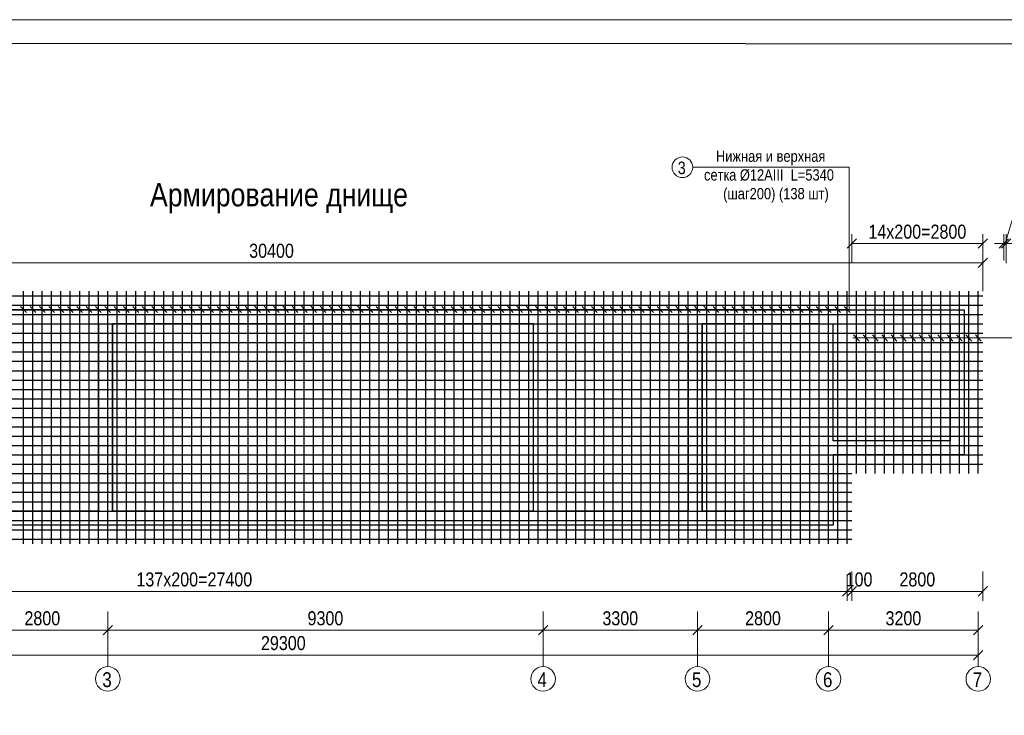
# Model space of a CAD drawing. Extents: x -764262 to 2885205, y 359641 to 616597.
# Tile 23 of 97: x 635544 to 656583, y 436641 to 451509. Entities that reach past the tile are written whole.
import ezdxf

# ---------------------------------------------------------------- set-up
doc = ezdxf.new("R2010")
doc.units = 0
doc.header["$LTSCALE"] = 50
doc.header["$MEASUREMENT"] = 0
doc.layers.get('0').update_dxf_attribs({"linetype": 'CONTINUOUS', "lineweight": 15})
doc.layers.get('DEFPOINTS').update_dxf_attribs({"linetype": 'CONTINUOUS'})
doc.layers.add('2D - Общий_Ном._пера__24', color=7, linetype='CONTINUOUS', lineweight=18, true_color=0xd90005)
doc.layers.add('DUVAR', color=7, linetype='CONTINUOUS', lineweight=25)
doc.layers.add('Текст', color=3, linetype='CONTINUOUS')
doc.styles.add('arial', font='ARIALN.TTF')
doc.dimstyles.new('Xikmatillo', dxfattribs={"dimtxt": 300, "dimasz": 200, "dimexe": 200, "dimexo": 0, "dimgap": 100, "dimtad": 1, "dimdec": 0, "dimtxsty": 'arial', "dimblk": 'OBLIQUE', "dimcen": 0, "dimclrd": 7, "dimclre": 7, "dimclrt": 7, "dimadec": 0, "dimazin": 0, "dimtfac": 1, "dimtdec": 0, "dimtmove": 1, "dimatfit": 3, "dimldrblk": 'OBLIQUE', "dimfxl": 200, "dimlwd": 13, "dimlwe": 13, "dimarcsym": 0})

# ---------------------------------------------------------------- blocks, each defined once
blk = doc.blocks.new('_OBLIQUE')
at = {"color": 0, "linetype": 'ByBlock'}
blk.add_line((-0.5, -0.5), (0.5, 0.5), dxfattribs=at)
blk = doc.blocks.new('*D671')
at = {"color": 7, "lineweight": 13, "transparency": 16777216}
for p, q in [((625825, 439912), (625825, 439091)), ((653225, 439653), (653225, 439091)), ((625825, 439291), (653225, 439291))]:
    blk.add_line(p, q, dxfattribs=at)
at = {"layer": 'DEFPOINTS', "color": 0, "transparency": 16777216}
for p in [(625825, 439912), (653225, 439653), (653225, 439291)]:
    blk.add_point(p, dxfattribs=at)
at = {"color": 7, "lineweight": 13, "transparency": 16777216, "xscale": 200, "yscale": 200, "zscale": 200, "rotation": 180}
blk.add_blockref('_OBLIQUE', (625825, 439291), dxfattribs=at)
at = {"color": 7, "lineweight": 13, "transparency": 16777216, "xscale": 200, "yscale": 200, "zscale": 200}
blk.add_blockref('_OBLIQUE', (653225, 439291), dxfattribs=at)
at = {"color": 7, "transparency": 16777216, "insert": (639275, 439544), "char_height": 300, "attachment_point": 5, "style": 'arial'}
blk.add_mtext('137х200=27400', dxfattribs=at)
blk = doc.blocks.new('*D672')
at = {"color": 7, "lineweight": 13, "transparency": 16777216}
for p, q in [((653225, 439653), (653225, 439091)), ((653325, 439712), (653325, 439091)), ((653225, 439291), (653025, 439291)), ((653225, 439291), (653325, 439291)), ((653325, 439291), (653525, 439291))]:
    blk.add_line(p, q, dxfattribs=at)
at = {"layer": 'DEFPOINTS', "color": 0, "transparency": 16777216}
for p in [(653225, 439653), (653325, 439712), (653325, 439291)]:
    blk.add_point(p, dxfattribs=at)
at = {"color": 7, "lineweight": 13, "transparency": 16777216, "xscale": 200, "yscale": 200, "zscale": 200}
blk.add_blockref('_OBLIQUE', (653225, 439291), dxfattribs=at)
at = {"color": 7, "lineweight": 13, "transparency": 16777216, "xscale": 200, "yscale": 200, "zscale": 200, "rotation": 180}
blk.add_blockref('_OBLIQUE', (653325, 439291), dxfattribs=at)
at = {"color": 7, "transparency": 16777216, "insert": (653479, 439544), "char_height": 300, "attachment_point": 5, "style": 'arial'}
blk.add_mtext('100', dxfattribs=at)
blk = doc.blocks.new('*D673')
at = {"color": 7, "lineweight": 13, "transparency": 16777216}
for p, q in [((656027, 438260), (656027, 437730)), ((626327, 438095), (626327, 437730)), ((626327, 437930), (656027, 437930))]:
    blk.add_line(p, q, dxfattribs=at)
at = {"layer": 'DEFPOINTS', "color": 0, "transparency": 16777216}
for p in [(656027, 438260), (626327, 438095), (656027, 437930)]:
    blk.add_point(p, dxfattribs=at)
at = {"color": 7, "lineweight": 13, "transparency": 16777216, "xscale": 200, "yscale": 200, "zscale": 200, "rotation": 180}
blk.add_blockref('_OBLIQUE', (626327, 437930), dxfattribs=at)
at = {"color": 7, "lineweight": 13, "transparency": 16777216, "xscale": 200, "yscale": 200, "zscale": 200}
blk.add_blockref('_OBLIQUE', (656027, 437930), dxfattribs=at)
at = {"color": 7, "lineweight": 0, "transparency": 16777216, "insert": (641177, 438183), "char_height": 300, "attachment_point": 5, "style": 'arial'}
blk.add_mtext('29300', dxfattribs=at)
blk = doc.blocks.new('*D683')
at = {"color": 7, "lineweight": 13, "transparency": 16777216}
for p, q in [((634627, 438861), (634627, 438260)), ((637427, 438861), (637427, 438260)), ((634627, 438460), (637427, 438460))]:
    blk.add_line(p, q, dxfattribs=at)
at = {"layer": 'DEFPOINTS', "color": 0, "transparency": 16777216}
for p in [(634627, 438861), (637427, 438861), (637427, 438460)]:
    blk.add_point(p, dxfattribs=at)
at = {"color": 7, "lineweight": 13, "transparency": 16777216, "xscale": 200, "yscale": 200, "zscale": 200, "rotation": 180}
blk.add_blockref('_OBLIQUE', (634627, 438460), dxfattribs=at)
at = {"color": 7, "lineweight": 13, "transparency": 16777216, "xscale": 200, "yscale": 200, "zscale": 200}
blk.add_blockref('_OBLIQUE', (637427, 438460), dxfattribs=at)
at = {"color": 7, "transparency": 16777216, "insert": (636027, 438713), "char_height": 300, "attachment_point": 5, "style": 'arial'}
blk.add_mtext('2800', dxfattribs=at)
blk = doc.blocks.new('*D684')
at = {"color": 7, "lineweight": 13, "transparency": 16777216}
for p, q in [((637427, 438861), (637427, 438260)), ((646727, 438861), (646727, 438260)), ((637427, 438460), (646727, 438460))]:
    blk.add_line(p, q, dxfattribs=at)
at = {"layer": 'DEFPOINTS', "color": 0, "transparency": 16777216}
for p in [(637427, 438861), (646727, 438861), (646727, 438460)]:
    blk.add_point(p, dxfattribs=at)
at = {"color": 7, "lineweight": 13, "transparency": 16777216, "xscale": 200, "yscale": 200, "zscale": 200, "rotation": 180}
blk.add_blockref('_OBLIQUE', (637427, 438460), dxfattribs=at)
at = {"color": 7, "lineweight": 13, "transparency": 16777216, "xscale": 200, "yscale": 200, "zscale": 200}
blk.add_blockref('_OBLIQUE', (646727, 438460), dxfattribs=at)
at = {"color": 7, "transparency": 16777216, "insert": (642077, 438713), "char_height": 300, "attachment_point": 5, "style": 'arial'}
blk.add_mtext('9300', dxfattribs=at)
blk = doc.blocks.new('*D685')
at = {"color": 7, "lineweight": 13, "transparency": 16777216}
for p, q in [((646727, 438861), (646727, 438260)), ((650027, 438861), (650027, 438260)), ((646727, 438460), (650027, 438460))]:
    blk.add_line(p, q, dxfattribs=at)
at = {"layer": 'DEFPOINTS', "color": 0, "transparency": 16777216}
for p in [(646727, 438861), (650027, 438861), (650027, 438460)]:
    blk.add_point(p, dxfattribs=at)
at = {"color": 7, "lineweight": 13, "transparency": 16777216, "xscale": 200, "yscale": 200, "zscale": 200, "rotation": 180}
blk.add_blockref('_OBLIQUE', (646727, 438460), dxfattribs=at)
at = {"color": 7, "lineweight": 13, "transparency": 16777216, "xscale": 200, "yscale": 200, "zscale": 200}
blk.add_blockref('_OBLIQUE', (650027, 438460), dxfattribs=at)
at = {"color": 7, "transparency": 16777216, "insert": (648377, 438713), "char_height": 300, "attachment_point": 5, "style": 'arial'}
blk.add_mtext('3300', dxfattribs=at)
blk = doc.blocks.new('*D686')
at = {"color": 7, "lineweight": 13, "transparency": 16777216}
for p, q in [((650027, 438861), (650027, 438260)), ((652827, 438861), (652827, 438260)), ((650027, 438460), (652827, 438460))]:
    blk.add_line(p, q, dxfattribs=at)
at = {"layer": 'DEFPOINTS', "color": 0, "transparency": 16777216}
for p in [(650027, 438861), (652827, 438861), (652827, 438460)]:
    blk.add_point(p, dxfattribs=at)
at = {"color": 7, "lineweight": 13, "transparency": 16777216, "xscale": 200, "yscale": 200, "zscale": 200, "rotation": 180}
blk.add_blockref('_OBLIQUE', (650027, 438460), dxfattribs=at)
at = {"color": 7, "lineweight": 13, "transparency": 16777216, "xscale": 200, "yscale": 200, "zscale": 200}
blk.add_blockref('_OBLIQUE', (652827, 438460), dxfattribs=at)
at = {"color": 7, "transparency": 16777216, "insert": (651427, 438713), "char_height": 300, "attachment_point": 5, "style": 'arial'}
blk.add_mtext('2800', dxfattribs=at)
blk = doc.blocks.new('*D687')
at = {"color": 7, "lineweight": 13, "transparency": 16777216}
for p, q in [((652827, 438861), (652827, 438260)), ((656027, 438861), (656027, 438260)), ((652827, 438460), (656027, 438460))]:
    blk.add_line(p, q, dxfattribs=at)
at = {"layer": 'DEFPOINTS', "color": 0, "transparency": 16777216}
for p in [(652827, 438861), (656027, 438861), (656027, 438460)]:
    blk.add_point(p, dxfattribs=at)
at = {"color": 7, "lineweight": 13, "transparency": 16777216, "xscale": 200, "yscale": 200, "zscale": 200, "rotation": 180}
blk.add_blockref('_OBLIQUE', (652827, 438460), dxfattribs=at)
at = {"color": 7, "lineweight": 13, "transparency": 16777216, "xscale": 200, "yscale": 200, "zscale": 200}
blk.add_blockref('_OBLIQUE', (656027, 438460), dxfattribs=at)
at = {"color": 7, "transparency": 16777216, "insert": (654427, 438713), "char_height": 300, "attachment_point": 5, "style": 'arial'}
blk.add_mtext('3200', dxfattribs=at)
blk = doc.blocks.new('*D688')
at = {"color": 7, "lineweight": 13, "transparency": 16777216}
for p, q in [((653325, 446307), (653325, 446923)), ((656125, 446315), (656125, 446923)), ((653325, 446723), (656125, 446723))]:
    blk.add_line(p, q, dxfattribs=at)
at = {"layer": 'DEFPOINTS', "color": 0, "transparency": 16777216}
for p in [(656125, 446723), (653325, 446307), (656125, 446315)]:
    blk.add_point(p, dxfattribs=at)
at = {"color": 7, "lineweight": 13, "transparency": 16777216, "xscale": 200, "yscale": 200, "zscale": 200, "rotation": 180}
blk.add_blockref('_OBLIQUE', (653325, 446723), dxfattribs=at)
at = {"color": 7, "lineweight": 13, "transparency": 16777216, "xscale": 200, "yscale": 200, "zscale": 200}
blk.add_blockref('_OBLIQUE', (656125, 446723), dxfattribs=at)
at = {"color": 7, "transparency": 16777216, "insert": (654725, 446976), "char_height": 300, "width": 2078.85, "attachment_point": 5, "style": 'arial'}
blk.add_mtext('14х200=2800', dxfattribs=at)
blk = doc.blocks.new('*D689')
at = {"color": 7, "lineweight": 13, "transparency": 16777216}
for p, q in [((656600, 446723), (656751, 447226)), ((656751, 447226), (657303, 447226)), ((656575, 446361), (656575, 446923)), ((656625, 446302), (656625, 446923)), ((656575, 446723), (656375, 446723)), ((656575, 446723), (656625, 446723)), ((656575, 446723), (656625, 446723)), ((656625, 446723), (656825, 446723))]:
    blk.add_line(p, q, dxfattribs=at)
at = {"layer": 'DEFPOINTS', "color": 0, "transparency": 16777216}
for p in [(656625, 446723), (656575, 446361), (656625, 446302)]:
    blk.add_point(p, dxfattribs=at)
at = {"color": 7, "lineweight": 13, "transparency": 16777216, "xscale": 200, "yscale": 200, "zscale": 200}
blk.add_blockref('_OBLIQUE', (656575, 446723), dxfattribs=at)
at = {"color": 7, "lineweight": 13, "transparency": 16777216, "xscale": 200, "yscale": 200, "zscale": 200, "rotation": 180}
blk.add_blockref('_OBLIQUE', (656625, 446723), dxfattribs=at)
at = {"color": 7, "transparency": 16777216, "insert": (657027, 447479), "char_height": 300, "attachment_point": 5, "style": 'arial'}
blk.add_mtext('50', dxfattribs=at)
blk = doc.blocks.new('A$Cad513e43')
at = {"color": 1, "lineweight": 30}
for p, q in [((9489, -774), (11989, -774)), ((11989, -4774), (11989, -774)), ((12289, -774), (21289, -774)), ((12289, -4774), (12289, -774)), ((21289, -4774), (21289, -774)), ((21589, -774), (24589, -774)), ((21589, -4774), (21589, -774)), ((24589, -4774), (24589, -774)), ((24889, -774), (27389, -774)), ((24889, -4774), (24889, -774)), ((27389, -4774), (27389, -774)), ((27689, -3274), (27689, -774)), ((30189, -3274), (30189, -774)), ((24589, -4774), (21589, -4774)), ((27389, -4774), (24889, -4774))]:
    blk.add_line(p, q, dxfattribs=at)
blk.add_line((30189, -3274), (27689, -3274))
blk.add_lwpolyline([(27689, -5074), (889, -5074), (889, -474), (30489, -474), (30489, -3574), (27689, -3574), (27689, -5074)], dxfattribs=at)
for points in [[(9489, -774), (11989, -774), (11989, -4774), (9489, -4774)], [(12289, -4774), (21289, -4774), (21289, -774), (12289, -774)], [(21589, -774), (24589, -774), (24589, -4774), (21589, -4774)], [(27389, -774), (24889, -774), (24889, -4774), (27389, -4774)], [(27689, -774), (30189, -774), (30189, -3274), (27689, -3274)]]:
    blk.add_lwpolyline(points, close=True, dxfattribs=at)
at = {"layer": 'DUVAR', "color": 0, "lineweight": 30, "ltscale": 500}
for p, q in [((27689, -774), (30189, -774)), ((11989, -4774), (9489, -4774)), ((21289, -4774), (12289, -4774))]:
    blk.add_line(p, q, dxfattribs=at)
blk = doc.blocks.new('*D847')
at = {"color": 7, "lineweight": 13, "transparency": 16777216}
for p, q in [((625725, 445707), (625725, 446515)), ((656125, 445707), (656125, 446515)), ((625725, 446315), (656125, 446315))]:
    blk.add_line(p, q, dxfattribs=at)
at = {"layer": 'DEFPOINTS', "color": 0, "transparency": 16777216}
for p in [(656125, 446315), (625725, 445707), (656125, 445707)]:
    blk.add_point(p, dxfattribs=at)
at = {"color": 7, "lineweight": 13, "transparency": 16777216, "xscale": 200, "yscale": 200, "zscale": 200, "rotation": 180}
blk.add_blockref('_OBLIQUE', (625725, 446315), dxfattribs=at)
at = {"color": 7, "lineweight": 13, "transparency": 16777216, "xscale": 200, "yscale": 200, "zscale": 200}
blk.add_blockref('_OBLIQUE', (656125, 446315), dxfattribs=at)
at = {"color": 7, "transparency": 16777216, "insert": (640925, 446568), "char_height": 300, "attachment_point": 5, "style": 'arial'}
blk.add_mtext('30400', dxfattribs=at)
blk = doc.blocks.new('*D850')
at = {"color": 7, "lineweight": 13, "transparency": 16777216}
for p, q in [((653325, 439712), (653325, 439091)), ((656125, 439712), (656125, 439091)), ((653325, 439291), (656125, 439291))]:
    blk.add_line(p, q, dxfattribs=at)
at = {"layer": 'DEFPOINTS', "color": 0, "transparency": 16777216}
for p in [(653325, 439712), (656125, 439712), (656125, 439291)]:
    blk.add_point(p, dxfattribs=at)
at = {"color": 7, "lineweight": 13, "transparency": 16777216, "xscale": 200, "yscale": 200, "zscale": 200, "rotation": 180}
blk.add_blockref('_OBLIQUE', (653325, 439291), dxfattribs=at)
at = {"color": 7, "lineweight": 13, "transparency": 16777216, "xscale": 200, "yscale": 200, "zscale": 200}
blk.add_blockref('_OBLIQUE', (656125, 439291), dxfattribs=at)
at = {"color": 7, "transparency": 16777216, "insert": (654725, 439544), "char_height": 300, "attachment_point": 5, "style": 'arial'}
blk.add_mtext('2800', dxfattribs=at)

msp = doc.modelspace()

# ---------------------------------------------------------------- linework, layer by layer
at = {"color": 0}
for p, q in [((637427.145, 438860.553), (637427.145, 437681.274)), ((646727.145, 438860.553), (646727.145, 437681.274)), ((650027.145, 438860.553), (650027.145, 437681.274)), ((652827.145, 438860.553), (652827.145, 437681.274)), ((656027.145, 438860.553), (656027.145, 437681.274))]:
    msp.add_line(p, q, dxfattribs=at)
msp.add_lwpolyline([(680055.971, 421809.05), (620655.971, 421809.05), (620655.971, 451509.051), (680055.971, 451509.051)], close=True, dxfattribs=at)
at = {"color": 0, "lineweight": 30, "ltscale": 100}
msp.add_lwpolyline([(622655.971, 451009.05), (679426.924, 450993.143), (679426.924, 422293.143), (622655.971, 422309.05)], close=True, dxfattribs=at)
msp.add_lwpolyline([(657246.742, 444706.117), (653349.862, 444706.117)])
at = {"color": 0, "ltscale": 50}
for centre, radius in [((649705.259, 448355.086), 220.786), ((637427.145, 437418.928), 262.346), ((646727.145, 437418.928), 262.346), ((650027.145, 437418.928), 262.346), ((652827.145, 437418.928), 262.346), ((656027.145, 437418.928), 262.346)]:
    msp.add_circle(centre, radius, dxfattribs=at)
at = {"layer": 'DUVAR', "color": 0, "lineweight": 25, "ltscale": 500}
for p, q in [((635625.27, 440307.118), (635625.27, 445707.118)), ((635825.27, 440307.118), (635825.27, 445707.118)), ((636025.27, 440307.118), (636025.27, 445707.118)), ((636225.27, 440307.118), (636225.27, 445707.118)), ((636425.27, 440307.118), (636425.27, 445707.118)), ((636625.27, 440307.118), (636625.27, 445707.118)), ((636825.27, 440307.118), (636825.27, 445707.118)), ((637025.27, 440307.118), (637025.27, 445707.118)), ((637225.27, 440307.118), (637225.27, 445707.118)), ((637425.27, 440307.118), (637425.27, 445707.118)), ((637625.27, 440307.118), (637625.27, 445707.118)), ((637825.27, 440307.118), (637825.27, 445707.118)), ((638025.27, 440307.118), (638025.27, 445707.118)), ((638225.27, 440307.118), (638225.27, 445707.118)), ((638425.27, 440307.118), (638425.27, 445707.118)), ((638625.27, 440307.118), (638625.27, 445707.118)), ((638825.27, 440307.118), (638825.27, 445707.118)), ((639025.27, 440307.118), (639025.27, 445707.118)), ((639225.27, 440307.118), (639225.27, 445707.118)), ((639425.27, 440307.118), (639425.27, 445707.118)), ((639625.27, 440307.118), (639625.27, 445707.118)), ((639825.27, 440307.118), (639825.27, 445707.118)), ((640025.27, 440307.118), (640025.27, 445707.118)), ((640225.27, 440307.118), (640225.27, 445707.118)), ((640425.27, 440307.118), (640425.27, 445707.118)), ((640625.27, 440307.118), (640625.27, 445707.118)), ((640825.27, 440307.118), (640825.27, 445707.118)), ((641025.27, 440307.118), (641025.27, 445707.118)), ((641225.27, 440307.118), (641225.27, 445707.118)), ((641425.27, 440307.118), (641425.27, 445707.118)), ((641625.27, 440307.118), (641625.27, 445707.118)), ((641825.27, 440307.118), (641825.27, 445707.118)), ((642025.27, 440307.118), (642025.27, 445707.118)), ((642225.27, 440307.118), (642225.27, 445707.118)), ((642425.27, 440307.118), (642425.27, 445707.118)), ((642625.27, 440307.118), (642625.27, 445707.118)), ((642825.27, 440307.118), (642825.27, 445707.118)), ((643025.27, 440307.118), (643025.27, 445707.118)), ((643225.27, 440307.118), (643225.27, 445707.118)), ((643425.27, 440307.118), (643425.27, 445707.118)), ((643625.27, 440307.118), (643625.27, 445707.118)), ((643825.27, 440307.118), (643825.27, 445707.118)), ((644025.27, 440307.118), (644025.27, 445707.118)), ((644225.27, 440307.118), (644225.27, 445707.118)), ((644425.27, 440307.118), (644425.27, 445707.118)), ((644625.27, 440307.118), (644625.27, 445707.118)), ((644825.27, 440307.118), (644825.27, 445707.118)), ((645025.27, 440307.118), (645025.27, 445707.118)), ((645225.27, 440307.118), (645225.27, 445707.118)), ((645425.27, 440307.118), (645425.27, 445707.118)), ((645625.27, 440307.118), (645625.27, 445707.118)), ((645825.27, 440307.118), (645825.27, 445707.118)), ((646025.27, 440307.118), (646025.27, 445707.118)), ((646225.27, 440307.118), (646225.27, 445707.118)), ((646425.27, 440307.118), (646425.27, 445707.118)), ((646625.27, 440307.118), (646625.27, 445707.118)), ((646825.27, 440307.118), (646825.27, 445707.118)), ((647025.27, 440307.118), (647025.27, 445707.118)), ((647225.27, 440307.118), (647225.27, 445707.118)), ((647425.27, 440307.118), (647425.27, 445707.118)), ((647625.27, 440307.118), (647625.27, 445707.118)), ((647825.27, 440307.118), (647825.27, 445707.118)), ((648025.27, 440307.118), (648025.27, 445707.118)), ((648225.27, 440307.118), (648225.27, 445707.118)), ((648425.27, 440307.118), (648425.27, 445707.118)), ((648625.27, 440307.118), (648625.27, 445707.118)), ((648825.27, 440307.118), (648825.27, 445707.118)), ((649025.27, 440307.118), (649025.27, 445707.118)), ((649225.27, 440307.118), (649225.27, 445707.118)), ((649425.27, 440307.118), (649425.27, 445707.118)), ((649625.27, 440307.118), (649625.27, 445707.118)), ((649825.27, 440307.118), (649825.27, 445707.118)), ((650025.27, 440307.118), (650025.27, 445707.118)), ((650225.27, 440307.118), (650225.27, 445707.118)), ((650425.27, 440307.118), (650425.27, 445707.118)), ((650625.27, 440307.118), (650625.27, 445707.118)), ((650825.27, 440307.118), (650825.27, 445707.118)), ((651025.27, 440307.118), (651025.27, 445707.118)), ((651225.27, 440307.118), (651225.27, 445707.118)), ((651425.27, 440307.118), (651425.27, 445707.118)), ((651625.27, 440307.118), (651625.27, 445707.118)), ((651825.27, 440307.118), (651825.27, 445707.118)), ((652025.27, 440307.118), (652025.27, 445707.118)), ((652225.27, 440307.118), (652225.27, 445707.118)), ((652425.27, 440307.118), (652425.27, 445707.118)), ((652625.27, 440307.118), (652625.27, 445707.118)), ((652825.27, 440307.118), (652825.27, 445707.118)), ((653025.27, 440307.118), (653025.27, 445707.118)), ((653225.27, 440307.118), (653225.27, 445707.118)), ((653425.27, 441807.118), (653425.27, 445707.118)), ((653625.27, 441807.118), (653625.27, 445707.118)), ((653825.27, 441807.118), (653825.27, 445707.118)), ((654025.27, 441807.118), (654025.27, 445707.118)), ((654225.27, 441807.118), (654225.27, 445707.118)), ((654425.27, 441807.118), (654425.27, 445707.118)), ((654625.27, 441807.118), (654625.27, 445707.118)), ((654825.27, 441807.118), (654825.27, 445707.118)), ((655025.27, 441807.118), (655025.27, 445707.118)), ((655225.27, 441807.118), (655225.27, 445707.118)), ((655425.27, 441807.118), (655425.27, 445707.118)), ((655625.27, 441807.118), (655625.27, 445707.118)), ((655825.27, 441807.118), (655825.27, 445707.118)), ((656025.27, 441807.118), (656025.27, 445707.118)), ((625725.27, 445607.118), (656125.27, 445607.118)), ((625725.27, 445407.118), (656125.27, 445407.118)), ((625725.27, 445207.118), (656125.27, 445207.118)), ((625975.27, 445314.452), (653269.613, 445314.452)), ((625725.27, 445007.118), (656125.27, 445007.118)), ((625725.27, 444807.118), (656125.27, 444807.118)), ((625725.27, 444607.118), (656125.27, 444607.118)), ((625725.27, 444407.118), (656125.27, 444407.118)), ((625725.27, 444207.118), (656125.27, 444207.118)), ((625725.27, 444007.118), (656125.27, 444007.118)), ((625725.27, 443807.118), (656125.27, 443807.118)), ((625725.27, 443607.118), (656125.27, 443607.118)), ((625725.27, 443407.118), (656125.27, 443407.118)), ((625725.27, 443207.118), (656125.27, 443207.118)), ((625725.27, 443007.118), (656125.27, 443007.118)), ((625725.27, 442807.118), (652775.27, 442807.118)), ((652775.27, 442807.118), (656125.27, 442807.118)), ((625725.27, 442607.118), (656125.27, 442607.118)), ((625725.27, 442407.118), (656125.27, 442407.118)), ((625725.27, 442207.118), (656125.27, 442207.118)), ((625725.27, 442007.118), (656125.27, 442007.118)), ((625725.27, 441807.118), (653325.27, 441807.118)), ((625725.27, 441607.118), (653325.27, 441607.118)), ((625725.27, 441407.118), (653325.27, 441407.118)), ((625725.27, 441207.118), (653325.27, 441207.118)), ((625725.27, 441007.118), (653325.27, 441007.118)), ((625725.27, 440807.118), (653325.27, 440807.118)), ((625725.27, 440607.118), (653325.27, 440607.118)), ((625725.27, 440407.118), (653325.27, 440407.118))]:
    msp.add_line(p, q, dxfattribs=at)
at = {"layer": 'Текст', "color": 0, "lineweight": 20}
for p, q in [((649926.045, 448355.086), (653269.613, 448355.086)), ((653269.613, 448355.086), (653269.613, 445314.452))]:
    msp.add_line(p, q, dxfattribs=at)
at = {"layer": 'Текст', "color": 0, "lineweight": 30}
for p, q in [((635564.298, 445380.92), (635686.241, 445247.985)), ((635764.298, 445380.92), (635886.241, 445247.985)), ((635964.298, 445380.92), (636086.241, 445247.985)), ((636164.298, 445380.92), (636286.241, 445247.985)), ((636364.298, 445380.92), (636486.241, 445247.985)), ((636564.298, 445380.92), (636686.241, 445247.985)), ((636764.298, 445380.92), (636886.241, 445247.985)), ((636964.298, 445380.92), (637086.241, 445247.985)), ((637164.298, 445380.92), (637286.241, 445247.985)), ((637364.298, 445380.92), (637486.241, 445247.985)), ((637564.298, 445380.92), (637686.241, 445247.985)), ((637764.298, 445380.92), (637886.241, 445247.985)), ((637964.298, 445380.92), (638086.241, 445247.985)), ((638164.298, 445380.92), (638286.241, 445247.985)), ((638364.298, 445380.92), (638486.241, 445247.985)), ((638564.298, 445380.92), (638686.241, 445247.985)), ((638764.298, 445380.92), (638886.241, 445247.985)), ((638964.298, 445380.92), (639086.241, 445247.985)), ((639164.298, 445380.92), (639286.241, 445247.985)), ((639364.298, 445380.92), (639486.241, 445247.985)), ((639564.298, 445380.92), (639686.241, 445247.985)), ((639764.298, 445380.92), (639886.241, 445247.985)), ((639964.298, 445380.92), (640086.241, 445247.985)), ((640164.298, 445380.92), (640286.241, 445247.985)), ((640364.298, 445382.686), (640486.241, 445249.751)), ((640564.298, 445382.686), (640686.241, 445249.751)), ((640764.298, 445382.686), (640886.241, 445249.751)), ((640964.298, 445382.686), (641086.241, 445249.751)), ((641164.298, 445382.686), (641286.241, 445249.751)), ((641364.298, 445382.686), (641486.241, 445249.751)), ((641564.298, 445382.686), (641686.241, 445249.751)), ((641764.298, 445382.686), (641886.241, 445249.751)), ((641964.298, 445382.686), (642086.241, 445249.751)), ((642164.298, 445382.686), (642286.241, 445249.751)), ((642364.298, 445382.686), (642486.241, 445249.751)), ((642564.298, 445382.686), (642686.241, 445249.751)), ((642764.298, 445382.686), (642886.241, 445249.751)), ((642964.298, 445382.686), (643086.241, 445249.751)), ((643164.298, 445380.92), (643286.241, 445247.985)), ((643364.298, 445380.92), (643486.241, 445247.985)), ((643564.298, 445380.92), (643686.241, 445247.985)), ((643764.298, 445380.92), (643886.241, 445247.985)), ((643964.298, 445380.92), (644086.241, 445247.985)), ((644164.298, 445380.92), (644286.241, 445247.985)), ((644364.298, 445380.92), (644486.241, 445247.985)), ((644564.298, 445380.92), (644686.241, 445247.985)), ((644764.298, 445380.92), (644886.241, 445247.985)), ((644964.298, 445380.92), (645086.241, 445247.985)), ((645164.298, 445380.92), (645286.241, 445247.985)), ((645364.298, 445380.92), (645486.241, 445247.985)), ((645564.298, 445380.92), (645686.241, 445247.985)), ((645764.298, 445380.92), (645886.241, 445247.985)), ((645964.298, 445382.686), (646086.241, 445249.751)), ((646164.298, 445382.686), (646286.241, 445249.751)), ((646364.298, 445382.686), (646486.241, 445249.751)), ((646564.298, 445382.686), (646686.241, 445249.751)), ((646764.298, 445380.92), (646886.241, 445247.985)), ((646964.298, 445380.92), (647086.241, 445247.985)), ((647164.298, 445380.92), (647286.241, 445247.985)), ((647364.298, 445380.92), (647486.241, 445247.985)), ((647564.298, 445380.92), (647686.241, 445247.985)), ((647764.298, 445380.92), (647886.241, 445247.985)), ((647964.298, 445380.92), (648086.241, 445247.985)), ((648164.298, 445380.92), (648286.241, 445247.985)), ((648364.298, 445380.92), (648486.241, 445247.985)), ((648564.298, 445380.92), (648686.241, 445247.985)), ((648764.298, 445380.92), (648886.241, 445247.985)), ((648964.298, 445380.92), (649086.241, 445247.985)), ((649164.298, 445380.92), (649286.241, 445247.985)), ((649364.298, 445380.92), (649486.241, 445247.985)), ((649564.298, 445382.686), (649686.241, 445249.751)), ((649764.298, 445382.686), (649886.241, 445249.751)), ((649964.298, 445382.686), (650086.241, 445249.751)), ((650164.298, 445382.686), (650286.241, 445249.751)), ((650364.298, 445380.92), (650486.241, 445247.985)), ((650564.298, 445380.92), (650686.241, 445247.985)), ((650764.298, 445380.92), (650886.241, 445247.985)), ((650964.298, 445380.92), (651086.241, 445247.985)), ((651164.298, 445380.92), (651286.241, 445247.985)), ((651364.298, 445380.92), (651486.241, 445247.985)), ((651564.298, 445380.92), (651686.241, 445247.985)), ((651764.298, 445380.92), (651886.241, 445247.985)), ((651964.298, 445380.92), (652086.241, 445247.985)), ((652164.298, 445380.92), (652286.241, 445247.985)), ((652364.298, 445380.92), (652486.241, 445247.985)), ((652564.298, 445380.92), (652686.241, 445247.985)), ((652764.298, 445380.92), (652886.241, 445247.985)), ((652964.298, 445380.92), (653086.241, 445247.985)), ((653164.298, 445380.92), (653286.241, 445247.985)), ((653364.298, 444772.584), (653486.241, 444639.649)), ((653564.298, 444772.584), (653686.241, 444639.649)), ((653764.298, 444772.584), (653886.241, 444639.649)), ((653964.298, 444772.584), (654086.241, 444639.649)), ((654164.298, 444772.584), (654286.241, 444639.649)), ((654364.298, 444772.584), (654486.241, 444639.649)), ((654564.298, 444772.584), (654686.241, 444639.649)), ((654764.298, 444772.584), (654886.241, 444639.649)), ((654964.298, 444772.584), (655086.241, 444639.649)), ((655164.298, 444772.584), (655286.241, 444639.649)), ((655364.298, 444772.584), (655486.241, 444639.649)), ((655564.298, 444772.584), (655686.241, 444639.649)), ((655764.298, 444772.584), (655886.241, 444639.649)), ((655964.298, 444772.584), (656086.241, 444639.649))]:
    msp.add_line(p, q, dxfattribs=at)

# ---------------------------------------------------------------- block references
msp.add_blockref('A$Cad513e43', (625236.286, 445781.096))

# ---------------------------------------------------------------- texts
at = {"color": 0, "style": 'arial'}
msp.add_text('Армирование днище ', height=496.72878, dxfattribs=at).set_placement((638328.469, 447519.435))
at = {"color": 0, "lineweight": 9, "char_height": 240, "width": 5038.10829, "style": 'arial'}
for s, insert, attachment_point in [('\\pi1320.44569; Нижная и верхная \\P\\pi1142.65578;сетка Ø12АIII  L=5340\\P\\pi1246.20285;    (шаг200) (138 шт)', (649024.303, 448711.48), 1), ('\\pi1320.44569; Нижная и верхная \\P\\pi1066.20285;сетка Ø12АIII  L=27540\\P\\pi1437.33518;    (шаг200) (8шт)', (624092.058, 447751.223), 1), ('\\pi1320.44569; Нижная и верхная \\P\\pi1066.20285;сетка Ø12АIII  L=30340\\P\\pi1360.88225;    (шаг200) (19шт)', (631215.21, 447751.223), 1), ('\\pi1320.44569; Нижная и верхная \\P\\pi1142.65578;сетка Ø12АIII  L=3840\\P\\pi1322.65578;    (шаг200) (14 шт)', (656238.869, 445983.833), 7)]:
    msp.add_mtext(s, dxfattribs=dict(at, insert=insert, attachment_point=attachment_point))
at = {"layer": '2D - Общий_Ном._пера__24', "color": 0, "style": 'arial'}
for s, height, p in [('3', 266.466, (649605.364, 448209.083)), ('3', 316.624, (637308.447, 437245.441)), ('4', 316.624, (646608.447, 437245.441)), ('5', 316.624, (649908.447, 437245.441)), ('6', 316.624, (652708.447, 437245.441)), ('7', 316.624, (655908.447, 437245.441))]:
    msp.add_text(s, height=height, dxfattribs=at).set_placement(p)

# ---------------------------------------------------------------- dimensions: what is measured, and where the dimension line sits
for base, p1, p2, picture, middle in [((656625.145, 446723.053), (656575.27, 446360.736), (656625.145, 446301.738), '*D689', (656851.159, 447479.397)), ((656125.27, 446315.07), (625725.27, 445707.118), (656125.27, 445707.118), '*D847', (640925.27, 446568.242)), ((656125.27, 439291.183), (653325.27, 439712.498), (656125.27, 439712.498), '*D850', (654725.27, 439544.355)), ((650027.145, 438460.217), (646727.145, 438860.553), (650027.145, 438860.553), '*D685', (648377.145, 438713.389)), ((652827.145, 438460.217), (650027.145, 438860.553), (652827.145, 438860.553), '*D686', (651427.145, 438713.389)), ((656027.145, 438460.217), (652827.145, 438860.553), (656027.145, 438860.553), '*D687', (654427.145, 438713.389))]:
    dim = msp.add_linear_dim(base=base, p1=p1, p2=p2, dimstyle='Xikmatillo')
    dim.commit()
    dim.dimension.update_dxf_attribs({"geometry": picture, "text_midpoint": middle})
dim = msp.add_linear_dim(base=(656125.27, 446723.053), p1=(653325.27, 446307.118), p2=(656125.27, 446315.07), text='14х200=2800', dimstyle='Xikmatillo')
dim.commit()
dim.dimension.update_dxf_attribs({"geometry": '*D688', "text_midpoint": (654725.27, 446976.225)})
dim = msp.add_linear_dim(base=(653225.394, 439291.183), p1=(625825.27, 439912.498), p2=(653225.394, 439653.5), text='137х200=27400', dimstyle='Xikmatillo')
dim.commit()
dim.dimension.update_dxf_attribs({"geometry": '*D671', "text_midpoint": (639275.27, 439291.183), "dimtype": 160})
dim = msp.add_linear_dim(base=(653325.27, 439291.183), p1=(653225.394, 439653.5), p2=(653325.27, 439712.498), dimstyle='Xikmatillo')
dim.commit()
dim.dimension.update_dxf_attribs({"geometry": '*D672', "text_midpoint": (653478.531, 439291.183), "dimtype": 160})
at = {"color": 0}
for base, p1, p2, picture, middle in [((637427.145, 438460.217), (634627.145, 438860.553), (637427.145, 438860.553), '*D683', (636027.145, 438713.389)), ((646727.145, 438460.217), (637427.145, 438860.553), (646727.145, 438860.553), '*D684', (642077.145, 438713.389))]:
    dim = msp.add_linear_dim(base=base, p1=p1, p2=p2, dimstyle='Xikmatillo', dxfattribs=at)
    dim.commit()
    dim.dimension.update_dxf_attribs({"geometry": picture, "text_midpoint": middle})
at = {"color": 0, "lineweight": 0}
dim = msp.add_linear_dim(base=(656027.145, 437929.76), p1=(626327.145, 438094.971), p2=(656027.145, 438260.217), text='29300', dimstyle='Xikmatillo', dxfattribs=at)
dim.commit()
dim.dimension.update_dxf_attribs({"geometry": '*D673', "text_midpoint": (641177.145, 438182.932)})

doc.saveas('drawing.dxf')
